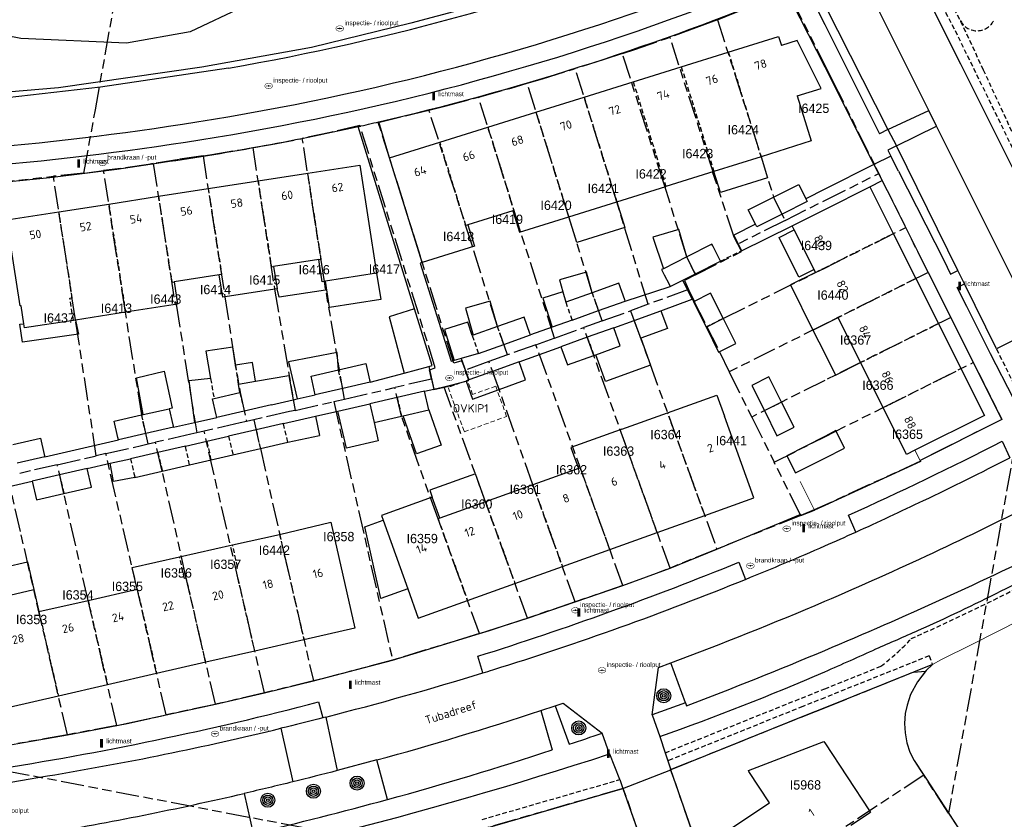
# Model space of a CAD drawing. Extents: x 168491 to 169507, y 481494 to 482503.
# Tile 52 of 108: x 168914 to 169019, y 482232 to 482318. Entities that reach past the tile are written whole.
import ezdxf
from ezdxf.enums import TextEntityAlignment as Align

# ---------------------------------------------------------------- set-up
doc = ezdxf.new("R2010")
doc.units = 0
doc.header["$LTSCALE"] = 0.5
doc.linetypes.add('KAD', pattern=[12, 5, -1, 2, -1, 2, -1])
doc.linetypes.add('STIPPELFIJN', pattern=[1.5, 1, -0.5])
doc.layers.get('0').update_dxf_attribs({"linetype": 'CONTINUOUS'})
for name, color, linetype in [('G01', 3, 'KAD'), ('G_BTD', 3, 'CONTINUOUS'), ('G_GBIP1', 7, 'CONTINUOUS'), ('G_OTD', 7, 'CONTINUOUS'), ('G_OWG', 7, 'CONTINUOUS'), ('G_OWT', 7, 'CONTINUOUS'), ('G_PNDMV', 1, 'CONTINUOUS'), ('G_WGD', 2, 'CONTINUOUS'), ('G_WTD', 4, 'CONTINUOUS'), ('LSHD', 7, 'CONTINUOUS'), ('NAR', 7, 'CONTINUOUS'), ('ORL', 7, 'CONTINUOUS'), ('OVKIP1', 7, 'CONTINUOUS'), ('PPAL', 7, 'CONTINUOUS'), ('PPUT', 7, 'CONTINUOUS'), ('PVGO', 7, 'CONTINUOUS'), ('Z01', 2, 'CONTINUOUS')]:
    doc.layers.add(name, color=color, linetype=linetype)
doc.layers.add('OBWVM', color=7, linetype='CONTINUOUS', lineweight=70)
doc.styles.add('ISO', font='isocpeur.ttf', dxfattribs={"height": 1})

# ---------------------------------------------------------------- blocks, each defined once
blk = doc.blocks.new('put')
at = {"linetype": 'ByBlock', "lineweight": -2}
h = blk.add_hatch(color=0, dxfattribs=at)
h.dxf.hatch_style = 1
edge = h.paths.add_edge_path()
edge.add_spline(control_points=[(0.44, 0), (0.44, 0.04), (0.43, 0.09), (0.36, 0.2), (0.28, 0.26), (0.09, 0.32), (-0.02, 0.33), (-0.22, 0.29), (-0.31, 0.24), (-0.42, 0.12), (-0.44, 0.06), (-0.44, -0.06), (-0.42, -0.12), (-0.33, -0.22), (-0.28, -0.26), (-0.1, -0.33), (0.04, -0.33), (0.27, -0.27), (0.37, -0.2), (0.43, -0.08), (0.44, -0.04), (0.44, 0)], knot_values=[0, 0, 0, 0, 0.380029, 0.380029, 1.118666, 1.118666, 1.857303, 1.857303, 2.59594, 2.59594, 3.13294, 3.13294, 3.66994, 3.66994, 4.20694, 4.20694, 5.079565, 5.079565, 5.952189, 5.952189, 6.283185, 6.283185, 6.283185, 6.283185], degree=3, periodic=0)
edge = h.paths.add_edge_path(flags=16)
edge.add_ellipse((0, 0), major_axis=(0.392, 0), ratio=0.689655, start_angle=0, end_angle=360)
h = blk.add_hatch(color=0, dxfattribs=at)
h.dxf.hatch_style = 1
h.paths.add_polyline_path([(-0.1, 0, -0.096396), (-0.09, 0.04), (-0.25, 0.04, 1), (-0.25, -0.04), (-0.09, -0.04, -0.096396)])
at = {"linetype": 'ByBlock', "lineweight": -2, "true_color": 0x681648}
h = blk.add_hatch(color=219, dxfattribs=at)
h.dxf.hatch_style = 1
h.paths.add_polyline_path([(0.1, 0, 1), (-0.1, 0, 1)])
at = {"linetype": 'ByBlock', "lineweight": -2}
h = blk.add_hatch(color=0, dxfattribs=at)
h.dxf.hatch_style = 1
h.paths.add_polyline_path([(0.25, 0.04), (0.09, 0.04, -0.096396), (0.1, 0, -0.096396), (0.09, -0.04), (0.25, -0.04, 1)])
at = {"color": 0, "linetype": 'ByBlock', "lineweight": -2}
blk.add_attdef('PUT', (0.5, 0.35), '', height=0.5, dxfattribs=at)
blk = doc.blocks.new('PAAL')
at = {"linetype": 'ByBlock', "lineweight": -2}
h = blk.add_hatch(color=0, dxfattribs=at)
h.dxf.hatch_style = 1
h.paths.add_polyline_path([(0.15, 0.8), (-0.15, 0.8), (-0.15, -0.1), (0, -0.1, -0.414214), (-0.1, 0, -1), (0.1, 0, -0.414214), (0, -0.1), (0.15, -0.1)])
at = {"linetype": 'ByBlock', "lineweight": -2, "true_color": 0x681648}
h = blk.add_hatch(color=219, dxfattribs=at)
h.dxf.hatch_style = 1
h.paths.add_polyline_path([(-0.1, 0, 1), (0.1, 0, 1)])
at = {"color": 0, "linetype": 'ByBlock', "lineweight": -2}
blk.add_attdef('PAAL', (0.5, 0.35), '', height=0.5, dxfattribs=at)
blk = doc.blocks.new('BOOM')
at = {"color": 0}
for radius in [0.75, 0.55, 0.35, 0.15]:
    blk.add_circle((0, 0), radius, dxfattribs=at)

msp = doc.modelspace()

# ---------------------------------------------------------------- linework, layer by layer
at = {"layer": 'G01'}
for p, q in [((168910.629, 482300.477), (168917.32, 482301.202)), ((168920.588, 482301.555), (168917.32, 482301.202)), ((169000, 482298.6036), (169005.794, 482301.507)), ((168995.758, 482296.478), (169000, 482298.6036)), ((168995.758, 482296.478), (168990.687, 482293.937)), ((169011.088, 482290.905), (169008.683, 482295.713)), ((169011.088, 482290.905), (169000, 482285.3558)), ((169011.088, 482290.905), (169013.508, 482286.078)), ((168985.412, 482289.085), (168981.072, 482287.485)), ((168981.072, 482287.485), (168979.199, 482286.794)), ((168976.16, 482285.703), (168979.199, 482286.794)), ((168979.199, 482286.794), (168988.435, 482261.237)), ((169000, 482285.3558), (168989.76, 482280.231)), ((169013.508, 482286.078), (169015.929, 482281.251)), ((168971.049, 482283.867), (168974.174, 482284.99)), ((168969.033, 482283.144), (168966.003, 482282.056)), ((168978.355, 482257.354), (168969.033, 482283.144)), ((168964.012, 482281.341), (168961.489, 482280.435)), ((169022.071, 482281.74), (169013.271, 482232.946)), ((168989.76, 482280.231), (168992.171, 482275.402)), ((168957.851, 482279.464), (168953.922, 482278.565)), ((168948.516, 482277.327), (168953.922, 482278.565)), ((168968.136, 482253.856), (168959.197, 482278.584)), ((168943.228, 482276.117), (168947.368, 482277.065)), ((168947.368, 482277.065), (168953.681, 482249.345)), ((168938.794, 482275.103), (168938.018, 482274.925)), ((168992.171, 482275.402), (168994.593, 482270.551)), ((168933.474, 482273.886), (168932.678, 482273.704)), ((168939.95, 482245.829), (168933.474, 482273.886)), ((168927.493, 482272.518), (168928.273, 482272.696)), ((168922.945, 482271.477), (168921.92, 482271.243)), ((168929.412, 482243.464), (168922.945, 482271.477)), ((168997.443, 482264.862), (168988.435, 482261.237)), ((168988.435, 482261.237), (168983.424, 482259.213)), ((168973.251, 482255.586), (168968.136, 482253.856)), ((168962.996, 482252.187), (168953.681, 482249.345)), ((168945.196, 482247.11), (168939.95, 482245.829)), ((168939.95, 482245.829), (168934.689, 482244.606)), ((168924.126, 482242.348), (168918.819, 482241.335)), ((168955.961, 482229.112), (168909.643, 482237.957)), ((169010.621, 482237.011), (169000, 482230.013)), ((169013.271, 482232.946), (169010.621, 482237.011))]:
    msp.add_line(p, q, dxfattribs=at)
for points in [[(168920.588, 482301.555), (168921.828, 482308.32), (168924.258, 482322.08), (168924.826, 482325.284), (168926.734, 482336.373), (168927.657, 482341.938), (168930.508, 482357.504), (168932.59, 482369.175), (168936.36, 482389.9)], [(168988.499, 482317.986), (168989.458, 482318.35), (168992.695, 482319.645), (168995.216, 482320.642), (168995.438, 482320.729), (168995.675, 482320.752), (168995.909, 482320.709), (168996.124, 482320.605), (168996.301, 482320.446), (168996.429, 482320.245), (169000, 482313.1303)], [(168988.499, 482317.986), (168986.198, 482317.113), (168983.427, 482316.117)], [(168988.499, 482317.986), (168993.104, 482303.548), (168994.519, 482298.963), (168995.758, 482296.478)], [(168978.322, 482314.352), (168979.654, 482314.792), (168982.917, 482315.934), (168983.427, 482316.117)], [(168990.687, 482293.937), (168990.31, 482294.663), (168987.988, 482301.686), (168988.026, 482301.698), (168983.427, 482316.117)], [(168978.322, 482314.352), (168976.371, 482313.708), (168973.26, 482312.74)], [(168986.164, 482290.656), (168985.204, 482292.577), (168982.815, 482300.267), (168978.322, 482314.352)], [(168968.104, 482311.169), (168969.736, 482311.651), (168973.07, 482312.681), (168973.26, 482312.74)], [(168981.072, 482287.485), (168977.713, 482298.467), (168973.26, 482312.74)], [(169000, 482313.1303), (169000.882, 482311.373), (169005.482, 482302.145), (169005.794, 482301.507)], [(168962.901, 482309.681), (168963.031, 482309.715), (168966.389, 482310.663), (168968.104, 482311.169)], [(168976.16, 482285.703), (168975.078, 482288.726), (168972.567, 482296.862), (168968.104, 482311.169)], [(168957.581, 482308.3), (168959.413, 482308.76), (168962.901, 482309.681)], [(168971.049, 482283.867), (168967.403, 482295.251), (168962.901, 482309.681)], [(168961.489, 482280.435), (168961.11, 482281.413), (168960.238, 482281.156), (168953.356, 482303.173), (168952.144, 482306.982), (168955.784, 482307.849), (168957.581, 482308.3)], [(168966.003, 482282.056), (168964.923, 482285.09), (168962.236, 482293.704), (168957.581, 482308.3)], [(168957.851, 482279.464), (168957.627, 482280.472), (168958.261, 482280.68), (168950.181, 482306.63), (168947.024, 482305.9), (168944.003, 482305.264)], [(168933.362, 482303.405), (168934.102, 482303.516), (168937.389, 482304.052), (168938.681, 482304.278)], [(168938.681, 482304.278), (168940.669, 482304.626), (168943.853, 482305.232), (168944.003, 482305.264)], [(168938.681, 482304.278), (168941.022, 482289.119), (168943.228, 482276.117)], [(168948.516, 482277.327), (168946.369, 482289.944), (168944.003, 482305.264)], [(168933.362, 482303.405), (168930.809, 482303.02), (168928.028, 482302.564)], [(168933.362, 482303.405), (168935.695, 482288.296), (168936.521, 482282.93), (168937.332, 482278.035), (168938.018, 482274.925)], [(168928.028, 482302.564), (168927.518, 482302.48), (168924.217, 482302.003), (168922.7, 482301.814)], [(168928.028, 482302.564), (168930.357, 482287.477), (168930.476, 482287.496), (168932.678, 482273.704)], [(168921.92, 482271.243), (168919.695, 482285.825), (168917.32, 482301.202)], [(168920.588, 482301.555), (168920.908, 482301.59), (168922.7, 482301.814)], [(168927.493, 482272.518), (168926.789, 482275.625), (168925.041, 482286.651), (168922.7, 482301.814)], [(169005.794, 482301.507), (169006.138, 482300.802), (169008.683, 482295.713)], [(169000, 482291.3661), (169008.683, 482295.713)], [(168986.164, 482290.656), (168991.091, 482293.157), (168990.687, 482293.937)], [(168986.164, 482290.656), (168984.953, 482290.042), (168985.412, 482289.085)], [(168987.365, 482285.073), (168989.197, 482285.997), (168999.021, 482290.876), (169000, 482291.3661)], [(168985.412, 482289.085), (168986.048, 482287.759), (168986.003, 482287.742), (168987.365, 482285.073)], [(168976.16, 482285.703), (168976.074, 482285.672), (168974.174, 482284.99)], [(169013.508, 482286.078), (169003.853, 482281.245), (169000, 482279.3201)], [(168983.424, 482259.213), (168978.887, 482271.768), (168975.252, 482282.006), (168974.174, 482284.99)], [(168987.365, 482285.073), (168988.737, 482282.383), (168989.76, 482280.231)], [(168969.033, 482283.144), (168970.989, 482283.846), (168971.049, 482283.867)], [(168966.003, 482282.056), (168965.903, 482282.02), (168964.012, 482281.341)], [(168973.251, 482255.586), (168968.719, 482268.128), (168965.093, 482278.348), (168964.012, 482281.341)], [(169015.929, 482281.251), (169018.989, 482275.149), (169010.214, 482270.74), (169010.27, 482270.655), (169000, 482265.9548)], [(169000, 482273.2893), (169006.27, 482276.416), (169015.929, 482281.251)], [(168959.197, 482278.584), (168959.244, 482278.595), (168961.54, 482279.25), (168961.862, 482279.355), (168961.47, 482280.428), (168961.489, 482280.435)], [(168957.851, 482279.464), (168958.109, 482278.338), (168959.197, 482278.584)], [(169000, 482279.3201), (168995.37, 482277.007), (168992.171, 482275.402)], [(168962.996, 482252.187), (168958.552, 482264.487), (168954.634, 482275.487), (168953.922, 482278.565)], [(168947.368, 482277.065), (168947.898, 482277.186), (168948.516, 482277.327)], [(168943.228, 482276.117), (168942.615, 482275.977), (168938.794, 482275.103)], [(168938.018, 482274.925), (168937.331, 482274.768), (168933.474, 482273.886)], [(168938.794, 482275.103), (168939.504, 482272.032), (168942.091, 482260.563), (168945.196, 482247.11)], [(168932.678, 482273.704), (168932.048, 482273.56), (168928.273, 482272.696)], [(168934.689, 482244.606), (168931.569, 482258.131), (168928.986, 482269.606), (168928.273, 482272.696)], [(168994.593, 482270.551), (168998.676, 482272.629), (169000, 482273.2893)], [(168922.945, 482271.477), (168926.765, 482272.351), (168927.493, 482272.518)], [(168917.736, 482270.285), (168921.48, 482271.142), (168921.92, 482271.243)], [(168997.443, 482264.862), (168997.385, 482264.958), (168994.593, 482270.551)], [(168917.736, 482270.285), (168914.879, 482269.631), (168913.705, 482269.362)], [(168924.126, 482242.348), (168921.036, 482255.744), (168918.45, 482267.196), (168917.736, 482270.285)], [(168918.819, 482241.335), (168913.786, 482263.14), (168912.418, 482269.068)], [(169000, 482265.9548), (168998.886, 482265.445), (168997.443, 482264.862)], [(168978.355, 482257.354), (168979.333, 482257.695), (168983.277, 482259.154), (168983.424, 482259.213)], [(168978.355, 482257.354), (168974.303, 482255.942), (168973.251, 482255.586)], [(168962.996, 482252.187), (168964.053, 482252.51), (168967.985, 482253.805), (168968.136, 482253.856)], [(168953.681, 482249.345), (168953.656, 482249.337), (168946.268, 482247.375), (168945.196, 482247.11)], [(169000, 482244.2427), (169009.516, 482248.059), (169010.793, 482248.146), (169009.951, 482247.034), (169009.198, 482245.646), (169008.821, 482244.512), (169008.618, 482243.613), (169008.57, 482242.539), (169008.616, 482241.534), (169008.817, 482240.496), (169009.116, 482239.475), (169009.591, 482238.576), (169010.621, 482237.011)], [(168934.689, 482244.606), (168934.658, 482244.599), (168929.412, 482243.464)], [(168989.045, 482222.795), (168988.334, 482223.761), (168985.806, 482230.984), (168983.486, 482237.607), (168998.021, 482243.449), (169000, 482244.2427)], [(168924.126, 482242.348), (168925.213, 482242.556), (168929.412, 482243.464)], [(168918.819, 482241.335), (168918.631, 482241.299), (168913.494, 482240.394)], [(168982.303, 482219.88), (168982.212, 482221.994), (168982.159, 482224.109), (168982.152, 482224.816), (168980.194, 482230.475), (168978.411, 482235.602), (168963.565, 482231.307), (168955.961, 482229.112)], [(169013.271, 482232.946), (169014.304, 482231.36), (169015.947, 482228.787), (169016.436, 482227.922)]]:
    msp.add_lwpolyline(points, dxfattribs=at)
at = {"layer": 'G_BTD', "linetype": 'STIPPELFIJN', "lineweight": -3, "transparency": 33554687}
for points in [[(169024.432, 482295.457), (169013.913, 482316.986), (169008.893, 482326.485), (169007.659, 482328.346)], [(169009.162, 482327.708), (169014.54, 482317.897), (169014.572, 482317.828)], [(169014.576, 482317.83), (169014.572, 482317.828)], [(169014.572, 482317.828), (169016.981, 482312.631)], [(169016.981, 482312.631), (169021.254, 482303.411)], [(169018.416, 482282.699), (169020.865, 482277.719)], [(169011.182, 482249.801), (169009.145, 482248.987), (169000, 482245.3201)], [(169011.182, 482249.801), (169011.553, 482248.872)], [(169000, 482246.2697), (169006.02, 482248.682)], [(168982.894, 482239.415), (169000, 482246.2697)], [(169000, 482245.3201), (168997.648, 482244.377), (168983.179, 482238.553)], [(168963.288, 482232.268), (168978.032, 482236.534)]]:
    msp.add_lwpolyline(points, dxfattribs=at)
for points in [[(169014.576, 482317.83, 0.61678689), (169018.164, 482317.991)], [(169028.329, 482261.172, -0.02285895), (169009.272, 482251.646)], [(169006.02, 482248.682, 0.04311144), (169009.272, 482251.646)]]:
    msp.add_lwpolyline(points, format="xyb", dxfattribs=at)
at = {"layer": 'G_BTD', "linetype": 'Continuous', "lineweight": 25, "transparency": 33554687}
for points in [[(169011.553, 482248.872), (169009.516, 482248.059), (169000, 482244.2427)], [(169000, 482244.2427), (168998.021, 482243.449), (168983.494, 482237.602)], [(168963.565, 482231.307), (168978.364, 482235.589)]]:
    msp.add_lwpolyline(points, dxfattribs=at)
at = {"layer": 'G_GBIP1', "linetype": 'Continuous', "lineweight": 25, "transparency": 33554687}
for points in [[(168993.171, 482303.305), (168993.883, 482301.028), (168988.838, 482299.45), (168988.126, 482301.727)], [(168977.709, 482298.47), (168978.57, 482295.716), (168973.416, 482294.105), (168972.555, 482296.859)], [(168985.215, 482292.566), (168984.364, 482295.487), (168981.571, 482294.674), (168982.717, 482291.298)], [(168998.862, 482291.214), (168997.236, 482290.4), (168995.109, 482294.649), (168996.735, 482295.463)], [(168951.966, 482290.812), (168952.404, 482287.994), (168946.921, 482287.141), (168946.483, 482289.958)], [(168975.081, 482288.728), (168974.477, 482290.916), (168971.569, 482290.114), (168971.93, 482288.812)], [(168946.351, 482289.937), (168946.495, 482289.011), (168941.523, 482288.236), (168941.3, 482289.152)], [(168964.128, 482287.83), (168961.488, 482287.06)], [(168964.925, 482285.097), (168964.128, 482287.83)], [(168961.488, 482287.06), (168962.332, 482284.168)], [(168919.689, 482285.796), (168920.003, 482284.295), (168913.993, 482283.412), (168913.71, 482285.337), (168914.167, 482285.404)], [(168977.391, 482284.97), (168979.588, 482285.762)], [(168998.743, 482284.727), (169000, 482282.2161)], [(168980.274, 482283.861), (168981.323, 482280.949), (168976.487, 482279.206), (168975.452, 482282.078)], [(168936.852, 482280.944), (168936.542, 482282.898), (168933.673, 482282.442), (168934.172, 482279.524)], [(168947.884, 482280.449), (168947.722, 482282.303), (168942.523, 482281.302), (168943.434, 482277.338)], [(169000, 482282.2161), (169001.161, 482279.897), (169003.853, 482281.245)], [(168938.992, 482279.252), (168938.653, 482281.23), (168936.852, 482280.944)], [(168926.935, 482275.655), (168926.218, 482279.609), (168929.199, 482280.328), (168930.061, 482276.367), (168929.721, 482276.295)], [(168934.172, 482279.524), (168931.841, 482279.275), (168932.46, 482274.826)], [(168943.434, 482277.338), (168945.396, 482277.789)], [(168947.818, 482276.042), (168951.229, 482276.816)], [(168951.693, 482274.807), (168952.147, 482272.845), (168948.722, 482272.054), (168947.818, 482276.042)], [(168957.575, 482276.165), (168958.882, 482272.371), (168956.233, 482271.458), (168954.803, 482275.526)], [(168932.46, 482274.826), (168934.825, 482275.364)], [(168963.635, 482266.308), (168962.564, 482269.299), (168957.676, 482267.549), (168957.938, 482266.817)], [(168955.301, 482256.995), (168952.412, 482255.957), (168950.696, 482263.623), (168952.665, 482264.33)], [(168910.19, 482255.746), (168909.566, 482258.744), (168914.536, 482259.891), (168915.225, 482256.908)]]:
    msp.add_lwpolyline(points, dxfattribs=at)
at = {"layer": 'G_GBIP1', "linetype": 'STIPPELFIJN', "lineweight": -3, "transparency": 33554687}
for points in [[(168937.17, 482278.939), (168936.852, 482280.944)], [(168934.172, 482279.524), (168934.536, 482277.391)]]:
    msp.add_lwpolyline(points, dxfattribs=at)
at = {"layer": 'G_OTD', "linetype": 'STIPPELFIJN', "lineweight": -3, "transparency": 33554687}
msp.add_lwpolyline([(168988.834, 482292.116), (168991.07, 482293.221)], dxfattribs=at)
at = {"layer": 'G_OWG', "linetype": 'Continuous', "lineweight": 25, "transparency": 33554687}
msp.add_lwpolyline([(168989.24, 482328.425), (168986.568, 482327.451), (168975.556, 482323.419), (168964.099, 482319.86), (168955.649, 482317.607), (168944.981, 482315.017), (168933.229, 482312.9), (168917.884, 482310.685), (168902.28, 482309.352), (168885.054, 482308.883), (168885.054, 482308.325)], dxfattribs=at)
at = {"layer": 'G_OWT', "linetype": 'Continuous', "lineweight": 25, "transparency": 33554687}
msp.add_lwpolyline([(168944.965, 482333.757), (168944.951, 482333.691), (168944.565, 482331.896), (168942.87, 482329.364), (168941.138, 482325.774), (168940.091, 482322.609), (168937.739, 482319.419), (168931.982, 482316.692), (168925.17, 482315.469), (168913.819, 482315.955), (168903.207, 482318.046)], dxfattribs=at)
at = {"layer": 'G_PNDMV', "linetype": 'Continuous', "lineweight": 25, "transparency": 33554687}
for points in [[(168989.667, 482314.508), (168995.051, 482316.188), (168995.35, 482315.234)], [(168997.042, 482309.822), (168999.604, 482310.622), (168997.034, 482315.759), (168995.35, 482315.234)], [(168984.624, 482312.934), (168989.667, 482314.508)], [(168979.47, 482311.325), (168984.624, 482312.934)], [(168974.203, 482309.681), (168979.47, 482311.325)], [(168969.048, 482308.071), (168974.203, 482309.681)], [(168997.042, 482309.822), (168998.554, 482304.989), (168993.171, 482303.305)], [(168963.894, 482306.462), (168969.048, 482308.071)], [(168958.739, 482304.853), (168963.894, 482306.462)], [(168953.356, 482303.173), (168958.739, 482304.853)], [(168993.171, 482303.305), (168988.128, 482301.728)], [(168944.59, 482301.545), (168950.163, 482302.41), (168951.966, 482290.812)], [(168956.854, 482291.96), (168953.356, 482303.173)], [(168939.254, 482300.717), (168944.59, 482301.545)], [(168988.126, 482301.727), (168982.975, 482300.116)], [(168988.128, 482301.728), (168988.126, 482301.727)], [(168933.918, 482299.888), (168939.254, 482300.717)], [(168977.709, 482298.47), (168982.975, 482300.116)], [(168994.515, 482298.969), (168997.221, 482300.317), (168997.979, 482298.794)], [(169000, 482297.6543), (169004.842, 482300.089)], [(169004.842, 482300.089), (169007.352, 482295.074)], [(168923.246, 482298.232), (168928.582, 482299.06)], [(168928.582, 482299.06), (168933.918, 482299.888)], [(168992.58, 482296.074), (168991.81, 482297.622), (168994.515, 482298.969)], [(168917.909, 482297.404), (168923.246, 482298.232)], [(168972.555, 482296.859), (168977.709, 482298.47)], [(168997.979, 482298.794), (168998.128, 482298.495), (168995.423, 482297.147)], [(168913.868, 482287.329), (168913.76, 482287.312), (168912.336, 482296.539), (168917.909, 482297.404)], [(168966.578, 482297.518), (168961.74, 482296.008)], [(168966.578, 482297.518), (168967.289, 482295.212), (168972.555, 482296.859)], [(168995.423, 482297.147), (168992.717, 482295.799), (168992.58, 482296.074)], [(168996.515, 482295.902), (169000, 482297.6543)], [(168961.74, 482296.008), (168962.457, 482293.705), (168956.854, 482291.96)], [(168996.735, 482295.463), (168996.515, 482295.902)], [(168998.862, 482291.214), (168996.735, 482295.463)], [(169007.352, 482295.074), (169009.77, 482290.246)], [(168987.997, 482293.765), (168987.911, 482293.935), (168985.215, 482292.566)], [(168988.484, 482292.807), (168987.997, 482293.765)], [(168988.834, 482292.116), (168988.484, 482292.807)], [(168945.776, 482292.286), (168940.926, 482291.533)], [(168946.351, 482289.937), (168946.148, 482289.905), (168945.776, 482292.286)], [(168985.215, 482292.566), (168982.717, 482291.298)], [(168986.139, 482290.748), (168988.834, 482292.116)], [(168935.096, 482290.627), (168930.25, 482289.874)], [(168941.3, 482289.152), (168935.466, 482288.247), (168935.096, 482290.627)], [(168940.926, 482291.533), (168941.3, 482289.152)], [(168951.966, 482290.812), (168946.483, 482289.958)], [(168982.717, 482291.298), (168982.519, 482291.198), (168982.796, 482290.653)], [(168982.796, 482290.653), (168983.31, 482289.642)], [(168984.786, 482290.061), (168986.139, 482290.748)], [(168999.018, 482290.902), (168996.327, 482289.555), (168998.743, 482284.727)], [(168999.018, 482290.902), (168998.862, 482291.214)], [(168930.25, 482289.874), (168930.618, 482287.493), (168925.054, 482286.629)], [(168946.483, 482289.958), (168946.351, 482289.937)], [(168978.614, 482287.826), (168978.56, 482287.976), (168977.926, 482289.746), (168975.081, 482288.728)], [(168983.31, 482289.642), (168983.443, 482289.379)], [(168983.443, 482289.379), (168984.786, 482290.061)], [(169009.77, 482290.246), (169012.187, 482285.417)], [(168971.93, 482288.812), (168969.797, 482288.153), (168970.779, 482285.025)], [(168971.93, 482288.812), (168972.235, 482287.709)], [(168975.081, 482288.728), (168972.235, 482287.709)], [(168989.121, 482285.985), (168987.768, 482288.683), (168985.925, 482287.759)], [(168975.768, 482286.807), (168978.614, 482287.826)], [(168985.925, 482287.759), (168987.278, 482285.061)], [(168914.167, 482285.404), (168913.868, 482287.329)], [(168925.054, 482286.629), (168919.689, 482285.796)], [(168956.044, 482286.987), (168953.308, 482286.141), (168954.927, 482280.112)], [(168957.92, 482280.916), (168956.044, 482286.987)], [(168972.923, 482285.788), (168975.768, 482286.807)], [(168979.588, 482285.762), (168982.447, 482286.793)], [(168982.447, 482286.793), (168983.138, 482284.893), (168980.274, 482283.861)], [(168919.463, 482285.761), (168914.238, 482284.948), (168914.167, 482285.404)], [(168919.689, 482285.796), (168919.463, 482285.761)], [(168961.741, 482285.573), (168959.233, 482284.775)], [(168962.205, 482284.122), (168961.741, 482285.573)], [(168968.398, 482284.369), (168967.772, 482286.117), (168964.925, 482285.097)], [(168972.923, 482285.788), (168970.779, 482285.025)], [(168980.274, 482283.861), (168979.588, 482285.762)], [(168987.278, 482285.061), (168988.631, 482282.363), (168990.474, 482283.287), (168989.121, 482285.985)], [(168998.743, 482284.727), (169000, 482285.356)], [(169000, 482285.356), (169001.435, 482286.074)], [(169003.853, 482281.245), (169001.435, 482286.074)], [(169012.187, 482285.417), (169014.605, 482280.589)], [(168959.233, 482284.775), (168960.287, 482281.464)], [(168964.925, 482285.097), (168962.332, 482284.168)], [(168965.61, 482283.179), (168968.459, 482284.199)], [(168968.459, 482284.199), (168968.398, 482284.369)], [(168977.391, 482284.97), (168974.552, 482283.945)], [(168975.452, 482282.078), (168978.09, 482283.031), (168977.391, 482284.97)], [(168962.332, 482284.168), (168962.205, 482284.122)], [(168962.888, 482282.203), (168965.61, 482283.179)], [(168974.552, 482283.945), (168971.713, 482282.921)], [(168962.888, 482282.203), (168961.017, 482281.669)], [(168971.713, 482282.921), (168972.413, 482280.982), (168975.252, 482282.006)], [(168947.884, 482280.449), (168950.827, 482281.121), (168951.221, 482279.383)], [(168961.017, 482281.669), (168960.287, 482281.464)], [(168967.232, 482281.311), (168964.393, 482280.287)], [(168965.093, 482278.348), (168967.932, 482279.372), (168967.232, 482281.311)], [(168975.252, 482282.006), (168975.452, 482282.078)], [(169006.27, 482276.416), (169003.853, 482281.245)], [(168945.396, 482277.789), (168944.941, 482279.777), (168947.884, 482280.449)], [(168954.927, 482280.112), (168957.549, 482280.816)], [(168957.549, 482280.816), (168957.92, 482280.916)], [(168964.393, 482280.287), (168961.856, 482279.371)], [(169014.605, 482280.589), (169017.115, 482275.574), (169009.674, 482271.849)], [(168937.17, 482278.939), (168938.992, 482279.252)], [(168937.315, 482278.027), (168937.17, 482278.939)], [(168938.992, 482279.252), (168942.545, 482279.861), (168943.021, 482277.243)], [(168951.278, 482279.133), (168948.337, 482278.461)], [(168951.221, 482279.383), (168951.278, 482279.133)], [(168961.856, 482279.371), (168961.604, 482279.28), (168961.554, 482279.262)], [(168961.554, 482279.262), (168962.254, 482277.323), (168965.093, 482278.348)], [(168995.37, 482277.007), (168994.017, 482279.705), (168992.175, 482278.781), (168993.528, 482276.083)], [(168934.536, 482277.391), (168937.315, 482278.027)], [(168948.337, 482278.461), (168945.396, 482277.789)], [(168957.111, 482278.174), (168954.17, 482277.495)], [(168957.575, 482276.165), (168957.111, 482278.174)], [(168934.825, 482275.364), (168934.767, 482275.618), (168934.369, 482277.353), (168934.536, 482277.391)], [(168940.716, 482276.714), (168943.021, 482277.243)], [(168954.17, 482277.495), (168951.229, 482276.816)], [(168951.229, 482276.816), (168951.693, 482274.807)], [(168983.163, 482275.848), (168988.451, 482277.741), (168989.245, 482275.501)], [(168993.528, 482276.083), (168994.88, 482273.385), (168996.723, 482274.309), (168995.37, 482277.007)], [(168926.935, 482275.655), (168929.721, 482276.295)], [(168929.721, 482276.295), (168930.121, 482274.555)], [(168937.771, 482276.039), (168934.825, 482275.364)], [(168940.716, 482276.714), (168937.771, 482276.039)], [(168954.803, 482275.526), (168957.575, 482276.165)], [(168978.265, 482274.095), (168983.163, 482275.848)], [(169009.674, 482271.849), (169008.78, 482271.402), (169006.27, 482276.416)], [(168924.234, 482273.208), (168923.835, 482274.943), (168926.778, 482275.619)], [(168926.778, 482275.619), (168926.935, 482275.655)], [(168941.981, 482274.719), (168939.04, 482274.041)], [(168941.981, 482274.719), (168945.411, 482275.497)], [(168945.411, 482275.497), (168945.848, 482273.43)], [(168951.693, 482274.807), (168954.634, 482275.487)], [(168954.634, 482275.487), (168954.803, 482275.526)], [(168987.132, 482264.843), (168992.413, 482266.735), (168989.245, 482275.501)], [(168930.178, 482274.307), (168927.235, 482273.631)], [(168930.121, 482274.555), (168930.178, 482274.307)], [(168939.04, 482274.041), (168936.099, 482273.362)], [(168978.078, 482274.028), (168972.786, 482272.133), (168973.594, 482269.873)], [(168978.265, 482274.095), (168978.078, 482274.028)], [(169000, 482270.9931), (169002.116, 482272.06), (169001.197, 482273.94), (169000, 482273.3245)], [(168912.988, 482272.461), (168915.943, 482273.127), (168916.332, 482271.4), (168916.391, 482271.137)], [(168924.292, 482272.954), (168924.234, 482273.208)], [(168927.235, 482273.631), (168924.292, 482272.954)], [(168931.464, 482272.293), (168933.782, 482272.828)], [(168933.782, 482272.828), (168936.099, 482273.362)], [(168939.504, 482272.032), (168942.445, 482272.711)], [(168942.445, 482272.711), (168945.848, 482273.43)], [(169000, 482273.3245), (168995.952, 482271.243), (168996.874, 482269.417)], [(168928.523, 482271.615), (168925.582, 482270.936)], [(168931.464, 482272.293), (168928.523, 482271.615)], [(168936.563, 482271.353), (168939.504, 482272.032)], [(168916.391, 482271.137), (168913.437, 482270.471)], [(168923.394, 482270.441), (168925.582, 482270.936)], [(168931.927, 482270.285), (168934.245, 482270.819)], [(168934.245, 482270.819), (168936.563, 482271.353)], [(168996.874, 482269.417), (169000, 482270.9931)], [(168920.927, 482269.883), (168917.986, 482269.205)], [(168918.45, 482267.196), (168921.39, 482267.875), (168920.927, 482269.883)], [(168926.046, 482268.927), (168923.779, 482268.479), (168923.394, 482270.441)], [(168926.046, 482268.927), (168928.986, 482269.606)], [(168928.986, 482269.606), (168931.927, 482270.285)], [(168973.594, 482269.873), (168968.719, 482268.128)], [(168917.986, 482269.205), (168915.045, 482268.526)], [(168915.045, 482268.526), (168915.509, 482266.517), (168918.45, 482267.196)], [(168968.719, 482268.128), (168963.635, 482266.308)], [(168957.938, 482266.817), (168952.474, 482264.861), (168952.665, 482264.33)], [(168958.747, 482264.558), (168957.938, 482266.817)], [(168963.635, 482266.308), (168958.747, 482264.558)], [(168952.665, 482264.33), (168955.301, 482256.995)], [(168982.048, 482263.021), (168987.132, 482264.843)], [(168941.568, 482262.827), (168947.052, 482264.121), (168949.644, 482252.775), (168944.178, 482251.522)], [(168936.523, 482261.715), (168941.568, 482262.827)], [(168976.965, 482261.2), (168982.048, 482263.021)], [(168930.846, 482260.428), (168936.523, 482261.715)], [(168971.881, 482259.379), (168976.965, 482261.2)], [(168925.762, 482259.275), (168930.846, 482260.428)], [(168926.302, 482256.937), (168925.762, 482259.275)], [(168966.798, 482257.558), (168971.881, 482259.379)], [(168910.19, 482255.746), (168915.225, 482256.908)], [(168915.225, 482256.908), (168915.769, 482254.55)], [(168921.036, 482255.744), (168926.302, 482256.937)], [(168955.301, 482256.995), (168956.433, 482253.844), (168961.714, 482255.736)], [(168961.714, 482255.736), (168966.798, 482257.558)], [(168915.769, 482254.55), (168921.036, 482255.744)], [(168944.178, 482251.522), (168938.915, 482250.315)], [(168938.915, 482250.315), (168933.651, 482249.108)], [(168933.651, 482249.108), (168928.388, 482247.902)], [(168928.388, 482247.902), (168923.124, 482246.695)], [(168923.124, 482246.695), (168917.861, 482245.488)], [(168917.861, 482245.488), (168912.597, 482244.282)], [(168993.673, 482225.849), (168990.033, 482231.368), (168994.068, 482234.038), (168991.861, 482237.413), (168991.822, 482237.513), (168999.916, 482240.607), (168999.974, 482240.512), (169000, 482240.4725)], [(169000, 482240.4725), (169004.801, 482233.178)], [(169004.801, 482233.178), (169004.919, 482232.999), (169002.813, 482231.613)]]:
    msp.add_lwpolyline(points, dxfattribs=at)
at = {"layer": 'G_PNDMV', "linetype": 'STIPPELFIJN', "lineweight": -3, "transparency": 33554687}
for points in [[(168989.667, 482314.508), (168993.171, 482303.305)], [(168984.624, 482312.934), (168988.128, 482301.728)], [(168979.47, 482311.325), (168982.975, 482300.116)], [(168974.203, 482309.681), (168977.709, 482298.47)], [(168969.048, 482308.071), (168972.555, 482296.859)], [(168963.894, 482306.462), (168966.681, 482297.55), (168966.578, 482297.518)], [(168961.74, 482296.008), (168961.526, 482295.941), (168958.739, 482304.853)], [(168945.776, 482292.286), (168946.027, 482292.325), (168944.59, 482301.545)], [(168939.254, 482300.717), (168940.691, 482291.496), (168940.926, 482291.533)], [(168928.582, 482299.06), (168930.019, 482289.838), (168930.25, 482289.874)], [(168933.918, 482299.888), (168935.355, 482290.667), (168935.096, 482290.627)], [(168995.423, 482297.147), (168994.515, 482298.969)], [(168923.246, 482298.232), (168925.054, 482286.629)], [(168919.093, 482288.14), (168919.347, 482288.18), (168917.909, 482297.404)], [(169000, 482291.3936), (169007.352, 482295.074)], [(168986.139, 482290.748), (168985.215, 482292.566)], [(168999.018, 482290.902), (169000, 482291.3936)], [(169001.435, 482286.074), (169009.77, 482290.246)], [(168975.768, 482286.807), (168975.081, 482288.728)], [(168919.463, 482285.761), (168919.093, 482288.14)], [(168972.235, 482287.709), (168972.863, 482285.954), (168972.923, 482285.788)], [(168987.278, 482285.061), (168989.121, 482285.985)], [(169003.853, 482281.245), (169012.187, 482285.417)], [(168965.61, 482283.179), (168964.925, 482285.097)], [(168962.205, 482284.122), (168962.822, 482282.389), (168962.888, 482282.203)], [(168974.552, 482283.945), (168975.252, 482282.006)], [(168948.337, 482278.461), (168947.884, 482280.449)], [(168964.393, 482280.287), (168965.093, 482278.348)], [(169006.27, 482276.416), (169014.605, 482280.589)], [(168937.315, 482278.027), (168937.771, 482276.039)], [(168954.17, 482277.495), (168954.634, 482275.487)], [(168993.528, 482276.083), (168995.37, 482277.007)], [(168983.968, 482273.599), (168983.163, 482275.848)], [(168927.235, 482273.631), (168926.778, 482275.619)], [(168942.445, 482272.711), (168941.981, 482274.719)], [(168939.04, 482274.041), (168939.504, 482272.032)], [(168978.887, 482271.768), (168978.078, 482274.028)], [(168934.245, 482270.819), (168933.782, 482272.828)], [(168936.099, 482273.362), (168936.563, 482271.353)], [(168983.968, 482273.599), (168987.132, 482264.843)], [(168928.523, 482271.615), (168928.986, 482269.606)], [(168931.927, 482270.285), (168931.464, 482272.293)], [(168982.048, 482263.021), (168978.887, 482271.768)], [(168925.582, 482270.936), (168926.046, 482268.927)], [(168976.965, 482261.2), (168973.803, 482269.948), (168973.594, 482269.873)], [(168917.986, 482269.205), (168918.45, 482267.196)], [(168968.719, 482268.128), (168971.881, 482259.379)], [(168963.635, 482266.308), (168966.798, 482257.558)], [(168958.747, 482264.558), (168958.552, 482264.487), (168961.714, 482255.736)], [(168941.568, 482262.827), (168944.178, 482251.522)], [(168938.915, 482250.315), (168936.835, 482259.325), (168937.053, 482259.374), (168936.523, 482261.715)], [(168931.377, 482258.087), (168930.846, 482260.428)], [(168933.651, 482249.108), (168931.569, 482258.131), (168931.377, 482258.087)], [(168926.302, 482256.937), (168928.388, 482247.902)], [(168921.036, 482255.744), (168923.124, 482246.695)], [(168915.769, 482254.55), (168917.861, 482245.488)]]:
    msp.add_lwpolyline(points, dxfattribs=at)
at = {"layer": 'G_WGD', "linetype": 'Continuous', "lineweight": 25, "transparency": 33554687}
for points in [[(168936.073, 482312.79, 0.04892298), (168987.273, 482327.027)], [(168952.218, 482307.044, 0.03975763), (168994.641, 482320.479)], [(168928.416, 482302.612, 0.01956133), (168950, 482306.54)], [(168882.286, 482299.468, 0.04257554), (168928.416, 482302.612)], [(169010.067, 482252.549, 0.02106392), (169027.586, 482261.33)], [(169005.488, 482250.55, 0.0054666), (169010.067, 482252.549)], [(169000, 482248.0986, 0.00556124), (169005.488, 482250.55)], [(168982.316, 482241.162, 0.01758052), (169000, 482248.0986, 0.01758052)], [(168972.621, 482240.326, 0.00245423), (168976.157, 482241.527)], [(168915.435, 482223.765, 0.03387402), (168976.932, 482239.285)], [(168947.747, 482237.507, -0.00340473), (168942.982, 482236.297)], [(168942.982, 482236.297, -0.00365486), (168937.755, 482235.048)], [(168938.742, 482230.772, 0.01006942), (168953.151, 482234.411)]]:
    msp.add_lwpolyline(points, format="xyb", dxfattribs=at)
for points in [[(168996.172, 482325.089), (169000, 482317.4649)], [(169014.603, 482313.207), (169008.944, 482324.498)], [(168996.455, 482319.952), (169000, 482312.9271)], [(169000, 482319.5488), (169006.778, 482306.205)], [(169000, 482317.4649), (169005.88, 482305.754)], [(168936.073, 482312.79), (168922.374, 482310.751), (168909.842, 482309.33)], [(169000, 482312.9271), (169005.277, 482302.47)], [(169027.66, 482287.063), (169014.603, 482313.207)], [(168956.044, 482286.987), (168950, 482306.54)], [(168953.356, 482303.173), (168952.218, 482307.044)], [(169006.778, 482306.205), (169005.88, 482305.754)], [(169007.708, 482304.485), (169006.756, 482304.008)], [(169008.851, 482302.15), (169007.708, 482304.485)], [(169006.756, 482304.008), (169007.074, 482303.375)], [(169007.897, 482301.758), (169007.074, 482303.375)], [(169005.277, 482302.47), (169000, 482299.812)], [(169014.282, 482291.106), (169008.851, 482302.15)], [(169007.897, 482301.758), (169012.755, 482292.208), (169013.495, 482290.719), (169014.282, 482291.106)], [(169004.842, 482300.089), (169006.146, 482300.744)], [(169006.146, 482300.744), (169011.088, 482290.905), (169013.508, 482286.078), (169015.929, 482281.251), (169018.989, 482275.149), (169010.227, 482270.746)], [(169000, 482299.812), (168997.979, 482298.794)], [(168992.58, 482296.074), (168990.244, 482294.897), (168991.07, 482293.221)], [(168991.07, 482293.221), (168996.515, 482295.902)], [(168956.854, 482291.96), (168956.639, 482291.892), (168959.942, 482281.378), (168959.945, 482281.368)], [(168985.788, 482288.035), (168984.786, 482290.061)], [(169020.865, 482277.719), (169020.237, 482277.4), (169017.756, 482282.176), (169015.218, 482287.248), (169014.204, 482289.291), (169014.986, 482289.675)], [(169018.416, 482282.699), (169014.986, 482289.675)], [(168978.614, 482287.826), (168983.443, 482289.379)], [(168982.447, 482286.793), (168985.788, 482288.035)], [(168970.779, 482285.025), (168968.459, 482284.199)], [(169022.82, 482284.939), (169018.416, 482282.699)], [(168967.232, 482281.311), (168971.713, 482282.921)], [(168960.287, 482281.464), (168959.945, 482281.368)], [(168951.278, 482279.133), (168954.927, 482280.112)], [(168958.097, 482278.389), (168959.023, 482278.59), (168961.554, 482279.262)], [(168957.111, 482278.174), (168958.097, 482278.389)], [(168943.021, 482277.243), (168943.434, 482277.338)], [(168945.411, 482275.497), (168947.818, 482276.042)], [(168930.178, 482274.307), (168932.46, 482274.826)], [(168916.391, 482271.137), (168924.292, 482272.954)], [(169010.227, 482270.746), (169010.274, 482270.651), (169000, 482265.9263)], [(168920.927, 482269.883), (168923.394, 482270.441)], [(168910.995, 482267.592), (168915.045, 482268.526)], [(168903.874, 482238.758), (168909.944, 482239.78), (168913.494, 482240.394), (168918.819, 482241.335), (168924.126, 482242.348), (168929.412, 482243.464), (168934.689, 482244.606), (168939.95, 482245.829), (168945.196, 482247.11), (168953.681, 482249.345), (168962.996, 482252.187), (168968.136, 482253.856), (168973.251, 482255.586), (168978.355, 482257.354), (168983.424, 482259.213), (168988.435, 482261.237), (168997.385, 482264.958), (168997.443, 482264.862), (168998.899, 482265.42)], [(169000, 482265.9263), (168998.899, 482265.42)], [(168981.496, 482243.491), (168982.19, 482248.551)], [(168982.19, 482248.551), (168983.51, 482249.044)], [(168985.077, 482244.781), (168983.51, 482249.044)], [(168971.1, 482244.444), (168971.54, 482244.591), (168971.98, 482244.739)], [(168971.1, 482244.444), (168972.621, 482240.326)], [(168971.98, 482244.739), (168976.157, 482241.527)], [(168985.077, 482244.781), (168981.496, 482243.491)], [(168982.316, 482241.162), (168982.894, 482239.415)], [(168976.932, 482239.285), (168978.013, 482236.587), (168978.032, 482236.534)], [(168982.894, 482239.415), (168983.179, 482238.553)], [(168951.99, 482238.642), (168947.747, 482237.507)], [(168953.151, 482234.411), (168951.99, 482238.642)], [(168983.179, 482238.553), (168983.494, 482237.602)], [(168987.702, 482225.57), (168983.494, 482237.602)], [(168978.032, 482236.534), (168978.364, 482235.589)], [(168937.755, 482235.048), (168938.742, 482230.772)], [(168978.364, 482235.589), (168982.152, 482224.816), (168982.159, 482224.109), (168982.303, 482219.88), (168983.128, 482210.993), (168984.671, 482202.146), (168986.887, 482193.555), (168986.947, 482193.356), (168989.76, 482185.063), (168993.288, 482176.853), (168997.404, 482169.045), (169000, 482164.8033)]]:
    msp.add_lwpolyline(points, dxfattribs=at)
at = {"layer": 'G_WGD', "lineweight": -3, "transparency": 33554687}
for points in [[(168932.708, 482307.05, 0.0523398), (168987.616, 482321.656)], [(168933.015, 482305.116, 0.05233356), (168988.315, 482319.826)], [(168883.311, 482303.235, 0.04180341), (168932.708, 482307.05)], [(168950, 482306.54, 0.00190972), (168952.218, 482307.044)], [(168883.298, 482301.164, 0.03958494), (168933.015, 482305.116)], [(169002.538, 482264.879, 0.01277117), (169019.012, 482272.808)], [(169010.574, 482266.439, 0.00634312), (169019.861, 482271.04)], [(169000, 482255.6524, 0.01651561), (169023.056, 482266.429)], [(169003.318, 482263.062, 0.00592547), (169010.574, 482266.439)], [(169000, 482261.5869, 0.00265325), (169003.318, 482263.062)], [(168991.513, 482258.003, 0.00673193), (169000, 482261.5869, 0.00673193)], [(169000, 482250.3842, 0.01476573), (169025.222, 482261.878)], [(168962.82, 482249.76, 0.02074322), (168990.796, 482259.842)], [(168964.438, 482248.305, 0.02112785), (168991.513, 482258.003)], [(168983.51, 482249.044, 0.0115267), (169000, 482255.6524, 0.0115267)], [(168985.183, 482244.448, 0.00850204), (169000, 482250.3842, 0.00850204)], [(168963.359, 482247.972, 0.00110734), (168964.438, 482248.305)], [(168946.531, 482243.245, 0.01182709), (168963.359, 482247.972)], [(168910.579, 482237.558, 0.02505468), (168945.751, 482244.859)], [(168946.215, 482243.164, -0.0030226), (168941.699, 482242.038)], [(168951.99, 482238.642, 0.01252022), (168969.556, 482243.932)], [(168916.7, 482236.933, 0.01875468), (168941.699, 482242.038)], [(168953.151, 482234.411, 0.0123701), (168970.783, 482239.717)], [(168916.199, 482230.744, 0.01502446), (168937.755, 482235.048)]]:
    msp.add_lwpolyline(points, format="xyb", dxfattribs=at)
for points in [[(169011.147, 482308.261), (169004.337, 482321.94)], [(169006.778, 482306.205), (169011.147, 482308.261)], [(169011.987, 482306.581), (169011.147, 482308.261)], [(169007.708, 482304.485), (169011.987, 482306.581)], [(169022.82, 482284.939), (169011.987, 482306.581)], [(169006.778, 482306.205), (169007.708, 482304.485)], [(169007.074, 482303.375), (169005.277, 482302.47)], [(169005.277, 482302.47), (169006.146, 482300.744)], [(169014.986, 482289.675), (169014.282, 482291.106)], [(168961.017, 482281.669), (168961.856, 482279.371)], [(168957.549, 482280.816), (168958.097, 482278.389)], [(169019.012, 482272.808), (169019.861, 482271.04)], [(169003.318, 482263.062), (169002.538, 482264.879)], [(168990.796, 482259.842), (168991.513, 482258.003)], [(168963.359, 482247.972), (168962.82, 482249.76)], [(168945.751, 482244.859), (168946.215, 482243.164)], [(168969.556, 482243.932), (168971.1, 482244.444)], [(168985.077, 482244.781), (168985.183, 482244.448)], [(168946.531, 482243.245), (168946.215, 482243.164)], [(168946.531, 482243.245), (168947.747, 482237.507)], [(168969.556, 482243.932), (168970.783, 482239.717)], [(168981.496, 482243.491), (168982.316, 482241.162)], [(168941.699, 482242.038), (168942.982, 482236.297)], [(168976.932, 482239.285), (168976.157, 482241.527)], [(168910.852, 482235.951), (168916.7, 482236.933)], [(168978.364, 482235.589), (168983.494, 482237.602)]]:
    msp.add_lwpolyline(points, dxfattribs=at)
at = {"layer": 'G_WTD', "linetype": 'Continuous', "lineweight": 25, "transparency": 33554687}
msp.add_lwpolyline([(169011.553, 482248.872), (169010.872, 482248.248), (169009.951, 482247.034), (169009.198, 482245.646), (169008.821, 482244.512), (169008.618, 482243.613), (169008.57, 482242.539), (169008.616, 482241.534), (169008.817, 482240.496), (169009.116, 482239.475), (169009.591, 482238.576), (169010.232, 482237.593), (169010.826, 482236.705), (169014.304, 482231.36), (169015.947, 482228.787), (169017.463, 482226.104), (169019.048, 482223.197), (169020.58, 482220.285)], dxfattribs=at)
at = {"layer": 'LSHD', "linetype": 'Continuous', "lineweight": 13, "transparency": 33554687}
for points in [[(168985.925, 482287.759), (168985.788, 482288.035)], [(169010.227, 482270.746), (169009.675, 482271.849)], [(169010.227, 482270.746), (169010.274, 482270.651), (169000, 482265.9263)], [(168998.899, 482265.42), (168997.362, 482268.475)], [(169000, 482265.9263), (168998.899, 482265.42)], [(169040.355, 482263.509), (169036.277, 482261.23), (169036.196, 482261.391), (169015.844, 482251.068), (169012.462, 482249.393), (169011.553, 482248.872)], [(169011.553, 482248.872), (169010.872, 482248.248), (169009.951, 482247.034), (169009.198, 482245.646), (169008.821, 482244.512), (169008.618, 482243.613), (169008.57, 482242.539), (169008.616, 482241.534), (169008.817, 482240.496), (169009.116, 482239.475), (169009.591, 482238.576), (169010.232, 482237.593), (169010.826, 482236.705), (169014.304, 482231.36), (169015.947, 482228.787), (169017.463, 482226.104), (169019.048, 482223.197), (169020.58, 482220.285)]]:
    msp.add_lwpolyline(points, dxfattribs=at)
at = {"layer": 'OBWVM', "linetype": 'STIPPELFIJN', "lineweight": 13, "transparency": 33554687}
msp.add_lwpolyline([(168965.903, 482275.457), (168964.738, 482278.702), (168962.255, 482277.811), (168961.711, 482279.319), (168959.642, 482278.571), (168961.356, 482273.825), (168965.903, 482275.457)], dxfattribs=at)

# ---------------------------------------------------------------- block references
at = {"layer": 'PPAL', "linetype": 'Continuous', "lineweight": 13, "transparency": 33554687}
for p in [(168958.086, 482309.436), (168920.023, 482302.215), (169014.472, 482289.096), (168997.74, 482263.126), (168997.74, 482263.126), (168973.643, 482254.089), (168949.14, 482246.357), (168922.481, 482240.075), (168976.816, 482238.965)]:
    msp.add_blockref('PAAL', p, dxfattribs=at).add_auto_attribs({'PAAL': 'lichtmast'})
at = {"layer": 'PPUT', "linetype": 'Continuous', "lineweight": 13, "transparency": 33554687}
for p, values in [((168948.018, 482317.047), {'PUT': 'inspectie- / rioolput'}), ((168940.395, 482310.892), {'PUT': 'inspectie- / rioolput'}), ((168922.59, 482302.64), {'PUT': 'brandkraan / -put'}), ((168959.775, 482279.595), {'PUT': 'inspectie- / rioolput'}), ((168995.931, 482263.435), {'PUT': 'inspectie- / rioolput'}), ((168995.931, 482263.435), {'PUT': 'inspectie- / rioolput'}), ((168992.03, 482259.46), {'PUT': 'brandkraan / -put'}), ((168973.277, 482254.69), {'PUT': 'inspectie- / rioolput'}), ((168976.125, 482248.261), {'PUT': 'inspectie- / rioolput'}), ((168934.64, 482241.45), {'PUT': 'brandkraan / -put'}), ((168908.393, 482232.629), {'PUT': 'inspectie- / rioolput'})]:
    msp.add_blockref('put', p, dxfattribs=at).add_auto_attribs(values)
at = {"layer": 'PVGO', "linetype": 'Continuous', "lineweight": 0, "transparency": 33554687}
for p in [(168982.738, 482245.525), (168973.629, 482242.07), (168949.867, 482236.162), (168945.193, 482235.293), (168940.309, 482234.324)]:
    msp.add_blockref('BOOM', p, dxfattribs=at)

# ---------------------------------------------------------------- texts
at = {"layer": 'NAR', "linetype": 'Continuous', "lineweight": 25, "transparency": 33554687, "style": 'ISO'}
for s, rotation, p in [('78', 17.4, (168993.13, 482313.179)), ('76', 17.4, (168987.916, 482311.548)), ('74', 17.4, (168982.702, 482309.917)), ('72', 17.4, (168977.488, 482308.286)), ('70', 17.4, (168972.273, 482306.655)), ('68', 17.4, (168967.059, 482305.024)), ('66', 17.4, (168961.845, 482303.393)), ('64', 17.4, (168956.631, 482301.762)), ('62', 8.8, (168947.772, 482300.006)), ('60', 8.8, (168942.374, 482299.167)), ('56', 8.8, (168931.577, 482297.489)), ('58', 8.8, (168936.975, 482298.328)), ('54', 8.8, (168926.178, 482296.65)), ('52', 8.8, (168920.779, 482295.811)), ('50', 8.8, (168915.381, 482294.972)), ('80', 296.4, (168999.486, 482294.266)), ('80', 296.4, (168999.486, 482294.266)), ('82', 296.4, (169001.904, 482289.404)), ('84', 296.4, (169004.322, 482284.541)), ('86', 296.4, (169006.74, 482279.679)), ('88', 296.4, (169009.157, 482274.817)), ('2', 19.2, (168987.747, 482272.083)), ('4', 19.2, (168982.587, 482270.286)), ('6', 19.2, (168977.428, 482268.489)), ('8', 19.2, (168972.268, 482266.692)), ('10', 19.2, (168967.109, 482264.895)), ('12', 19.2, (168961.95, 482263.098)), ('14', 19.2, (168956.79, 482261.301)), ('16', 12.4, (168945.681, 482258.651)), ('18', 12.4, (168940.325, 482257.479)), ('20', 12.4, (168934.968, 482256.306)), ('22', 12.4, (168929.612, 482255.134)), ('24', 12.4, (168924.255, 482253.961)), ('26', 12.4, (168918.898, 482252.789)), ('28', 12.4, (168913.542, 482251.616)), ('1', 33.4, (168998.584, 482233.01))]:
    msp.add_text(s, height=0.9, rotation=rotation, dxfattribs=at).set_placement(p, align=Align.MIDDLE_CENTER)
at = {"layer": 'ORL', "linetype": 'Continuous', "lineweight": 25, "transparency": 33554687, "style": 'ISO'}
msp.add_text('Tubadreef', height=0.9, rotation=17.8, dxfattribs=at).set_placement((168959.934, 482243.751), align=Align.MIDDLE_CENTER)
at = {"layer": 'OVKIP1', "linetype": 'Continuous', "lineweight": 70, "transparency": 33554687, "style": 'ISO'}
msp.add_text('OVKIP1', height=0.9, dxfattribs=at).set_placement((168962.052, 482276.331), align=Align.MIDDLE_CENTER)
at = {"layer": 'Z01', "ltscale": 0.5}
for s, p in [('I6425', (168997.1465, 482307.9946)), ('I6425', (168997.1465, 482307.9946)), ('I6424', (168989.5925, 482305.6953)), ('I6423', (168984.7065, 482303.1419)), ('I6422', (168979.712, 482300.963)), ('I6421', (168974.588, 482299.3985)), ('I6420', (168969.5305, 482297.6022)), ('I6419', (168964.315, 482296.094)), ('I6418', (168959.0735, 482294.2508)), ('I6439', (168997.4326, 482293.29)), ('I6439', (168997.4326, 482293.29)), ('I6416', (168943.5985, 482290.6927)), ('I6417', (168951.132, 482290.7509)), ('I6415', (168938.295, 482289.5995)), ('I6414', (168933.023, 482288.5684)), ('I6443', (168927.689, 482287.5354)), ('I6440', (168999.2006, 482287.972)), ('I6440', (168999.2006, 482287.972)), ('I6413', (168922.4065, 482286.5657)), ('I6437', (168916.2745, 482285.5196)), ('I6367', (169001.6326, 482283.1535)), ('I6366', (169004.0249, 482278.3145)), ('I6364', (168981.3045, 482273.023)), ('I6365', (169007.1788, 482273.0565)), ('I6441', (168988.321, 482272.3755)), ('I6363', (168976.2285, 482271.2464)), ('I6362', (168971.1835, 482269.2511)), ('I6361', (168966.224, 482267.1527)), ('I6360', (168961.029, 482265.5737)), ('I6358', (168946.2375, 482262.0868)), ('I6359', (168955.182, 482261.8757)), ('I6442', (168939.335, 482260.6282)), ('I6357', (168934.1115, 482259.1167)), ('I6356', (168928.817, 482258.1899)), ('I6354', (168918.272, 482255.8355)), ('I6355', (168923.574, 482256.7467)), ('I6353', (168913.3095, 482253.199)), ('I5968', (168996.2587, 482235.4705)), ('I5968', (168996.2587, 482235.4705))]:
    msp.add_text(s, height=1, dxfattribs=at).set_placement(p)

doc.saveas('drawing.dxf')
